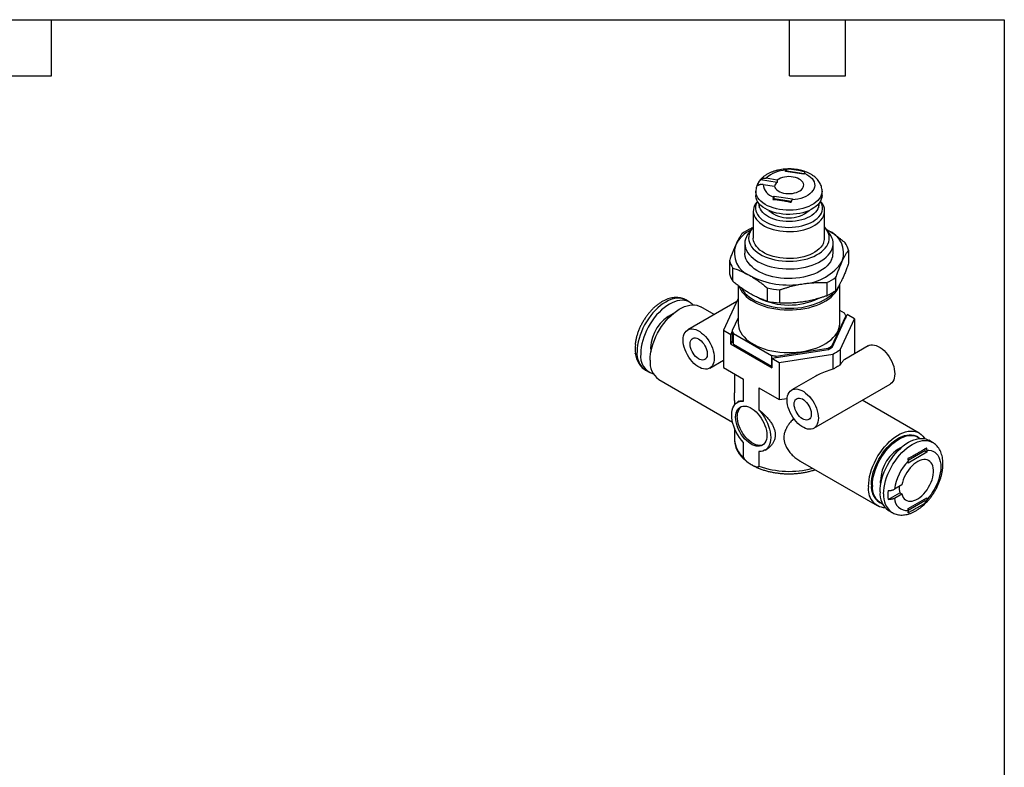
# Model space of a CAD drawing. Header units: millimetres. Extents: x 6 to 273, y 6 to 210.
# Tile 4 of 4: x 139 to 273, y 108 to 210. Entities that reach past the tile are written whole.
import ezdxf

# ---------------------------------------------------------------- set-up
doc = ezdxf.new("R2010")
doc.units = ezdxf.units.MM
doc.linetypes.add('SLD-Solid', pattern=[0])
doc.layers.add('TEXT', color=140, linetype='SLD-Solid', lineweight=25)

msp = doc.modelspace()

# ---------------------------------------------------------------- linework, layer by layer
for p, q in [((243.29, 188.93), (243.36, 189.07)), ((245.8, 188.55), (243.29, 188.93)), ((243.43, 188.91), (243.47, 189)), ((243.47, 189), (243.47, 189.25)), ((243.47, 189), (245.84, 188.63)), ((242.17, 187.44), (239.88, 187.79)), ((242.17, 187.76), (240.66, 188)), ((242.17, 187.76), (242.17, 187.44)), ((245.87, 188.69), (245.8, 188.55)), ((239.27, 186.25), (239.27, 185.68)), ((240.28, 187.16), (241.79, 186.93)), ((248.27, 185.68), (248.27, 186.25)), ((239.49, 184.88), (239.34, 184.7)), ((241.67, 185.45), (241.74, 185.59)), ((241.67, 185.11), (241.74, 185.26)), ((241.74, 185.59), (244.25, 185.2)), ((241.74, 185.26), (241.74, 185.59)), ((241.74, 185.26), (244.12, 184.89)), ((244.25, 185.2), (244.19, 185.06)), ((248.2, 184.7), (248.06, 184.88)), ((238.92, 183.56), (238.92, 179.88)), ((239.72, 184.45), (239.72, 183.96)), ((247.82, 183.96), (247.82, 184.45)), ((248.62, 179.88), (248.62, 183.56)), ((238.77, 181.17), (238.29, 180.56)), ((238.85, 181.27), (238.63, 181.2)), ((249.25, 180.56), (248.77, 181.17)), ((249.07, 180.9), (248.92, 180.99)), ((249.07, 180.9), (248.92, 180.99)), ((237.77, 179.15), (237.77, 177.84)), ((249.77, 177.84), (249.77, 179.15)), ((251.87, 178.24), (251.87, 176.45)), ((235.67, 176.78), (235.67, 174.99)), ((236.12, 174.01), (236.12, 175.8)), ((250.16, 172.75), (250.16, 174.54)), ((236.87, 173.41), (236.87, 168.29)), ((240.81, 173.1), (240.81, 171.31)), ((242.51, 171.04), (242.51, 172.83)), ((248.91, 173.82), (248.91, 172.03)), ((250.67, 168.29), (250.67, 173.59)), ((230.26, 171.17), (229.76, 171.46)), ((236.83, 171.56), (234.87, 167.34)), ((236.87, 171.59), (236.83, 171.56)), ((236.68, 171.25), (230, 167.39)), ((233.6, 169.47), (231.77, 170.53)), ((236.87, 169.03), (236.06, 167.29)), ((249.59, 165.2), (251.48, 169.28)), ((249.63, 165.02), (251.69, 169.47)), ((251.31, 169.65), (250.67, 170.02)), ((250.72, 164.68), (252.67, 168.9)), ((251.48, 169.28), (251.48, 169.01)), ((252.67, 168.9), (251.69, 169.47)), ((252.67, 168.9), (252.67, 164.15)), ((234.87, 167.34), (234.87, 162.28)), ((234.87, 167.34), (235.85, 166.78)), ((236.06, 167.24), (235.85, 166.78)), ((235.85, 165.47), (235.85, 166.78)), ((236.06, 167.29), (236.06, 165.82)), ((236.23, 166.92), (241.41, 163.93)), ((236.23, 165.45), (236.23, 166.92)), ((222.87, 165.53), (222.88, 165.41)), ((236.06, 165.93), (235.85, 165.47)), ((235.85, 165.47), (241.44, 162.24)), ((236.23, 165.45), (241.41, 162.46)), ((241.44, 163.55), (249.15, 164.74)), ((242.05, 163.84), (249.12, 164.93)), ((249.12, 164.93), (249.12, 164.74)), ((249.59, 164.99), (249.59, 165.2)), ((250.72, 164.68), (250.72, 162.62)), ((254.54, 165.23), (251.36, 163.39)), ((222.88, 164.18), (222.88, 164.22)), ((241.41, 163.93), (241.41, 162.46)), ((241.44, 163.55), (242.42, 162.98)), ((241.44, 163.55), (241.44, 162.24)), ((242.05, 163.64), (242.05, 163.84)), ((242.42, 162.98), (249.73, 164.11)), ((249.73, 164.11), (249.73, 162.05)), ((233, 162.2), (234.87, 163.27)), ((234.87, 162.28), (237.6, 160.71)), ((241.41, 162.46), (241.44, 162.46)), ((242.42, 162.98), (242.42, 157.92)), ((224.26, 161.93), (224.76, 161.64)), ((226.07, 160.65), (236.11, 154.86)), ((236.37, 161.41), (236.37, 158.86)), ((237.6, 157.72), (237.6, 160.71)), ((247.33, 161.07), (244.15, 159.23)), ((239.69, 159.5), (242.42, 157.92)), ((239.69, 159.5), (239.69, 156.51)), ((247.15, 154.03), (257.54, 160.03)), ((242.42, 157.92), (243.53, 158.09)), ((237.01, 157.69), (236.77, 157.55)), ((261.47, 153.38), (253.74, 157.84)), ((236.37, 154.04), (236.37, 152.45)), ((261.34, 152.82), (261.2, 152.91)), ((237.6, 150.09), (237.6, 152.1)), ((263.28, 152.11), (262.78, 152.39)), ((239.69, 150.89), (239.69, 148.88)), ((240.52, 151.06), (240.76, 151.2)), ((262.23, 150.94), (259.96, 149.63)), ((262.51, 150.77), (259.96, 149.3)), ((262.23, 151.21), (262.23, 150.94)), ((262.23, 150.94), (262.51, 150.77)), ((262.51, 151.04), (262.51, 150.77)), ((245.31, 149.55), (255.77, 143.51)), ((259.96, 149.3), (259.96, 149.57)), ((259.11, 146.32), (258.1, 145.74)), ((257.24, 144.35), (258.83, 145.26)), ((258.1, 144.51), (259.11, 145.1)), ((258.83, 145.26), (259.11, 145.1)), ((256.05, 143.99), (256.19, 143.9)), ((259.96, 143.1), (262.51, 144.57)), ((262.23, 144.16), (259.96, 142.85)), ((262.23, 144.4), (262.23, 144.16)), ((262.23, 144.16), (262.47, 144.02)), ((262.51, 144.57), (262.51, 144.3)), ((257.29, 142.87), (257.78, 142.58)), ((259.96, 142.83), (259.96, 143.1))]:
    msp.add_line(p, q)
at = {"flags": 128}
for points in [[(241.79, 186.93), (241.85, 186.75), (241.95, 186.59), (242.1, 186.43), (242.29, 186.29), (242.51, 186.17), (242.76, 186.07), (243.04, 185.99), (243.33, 185.94), (243.63, 185.92), (243.94, 185.92), (244.24, 185.94), (244.53, 186), (244.81, 186.08), (245.05, 186.18), (245.27, 186.3), (245.46, 186.45), (245.6, 186.6), (245.7, 186.77), (245.76, 186.94), (245.77, 187.12), (245.73, 187.29), (245.65, 187.46), (245.52, 187.62), (245.35, 187.77), (245.15, 187.9), (244.91, 188.02), (244.65, 188.1), (244.36, 188.17), (244.07, 188.21), (243.76, 188.22), (243.46, 188.21), (243.16, 188.17), (242.87, 188.1), (242.61, 188.01), (242.38, 187.89), (242.17, 187.76)], [(245.87, 188.69), (246.19, 188.53), (246.47, 188.35), (246.72, 188.16), (246.92, 187.95), (247.08, 187.73), (247.19, 187.5), (247.26, 187.26), (247.27, 187.02), (247.24, 186.78), (247.15, 186.54), (247.02, 186.32), (246.84, 186.1), (246.62, 185.9), (246.36, 185.71), (246.06, 185.54), (245.73, 185.39), (245.37, 185.27), (244.99, 185.17), (244.6, 185.1), (244.19, 185.06)], [(248.27, 186.25), (248.27, 186.24), (248.25, 185.97), (248.17, 185.71), (248.05, 185.45), (247.89, 185.2), (247.68, 184.96), (247.43, 184.74), (247.14, 184.53), (246.81, 184.34), (246.46, 184.17), (246.07, 184.02), (245.66, 183.89), (245.23, 183.79), (244.79, 183.72), (244.33, 183.67), (243.87, 183.65), (243.4, 183.66), (242.95, 183.7), (242.5, 183.76), (242.06, 183.85), (241.64, 183.96), (241.24, 184.1), (240.87, 184.26), (240.54, 184.45), (240.23, 184.65), (239.96, 184.87), (239.74, 185.1), (239.55, 185.34), (239.41, 185.6), (239.32, 185.86), (239.28, 186.13), (239.27, 186.25)], [(239.49, 184.88), (239.37, 184.65), (239.27, 184.39), (239.22, 184.12), (239.21, 183.85), (239.26, 183.59), (239.35, 183.33), (239.48, 183.07), (239.66, 182.82), (239.88, 182.59), (240.14, 182.37), (240.44, 182.17), (240.77, 181.98), (241.13, 181.82), (241.52, 181.67), (241.94, 181.55), (242.37, 181.46), (242.82, 181.39), (243.27, 181.35), (243.73, 181.33), (244.19, 181.34), (244.65, 181.38), (245.1, 181.45), (245.53, 181.54), (245.95, 181.65), (246.35, 181.79), (246.71, 181.95), (247.05, 182.13), (247.35, 182.34), (247.62, 182.55), (247.85, 182.78), (248.04, 183.03), (248.18, 183.28), (248.27, 183.54), (248.32, 183.81), (248.33, 184.08), (248.29, 184.34), (248.2, 184.6), (248.06, 184.86), (248.05, 184.88)], [(248.27, 185.68), (248.27, 185.67), (248.25, 185.4), (248.17, 185.14), (248.05, 184.88), (247.89, 184.63), (247.68, 184.39), (247.43, 184.16), (247.14, 183.96), (246.81, 183.77), (246.46, 183.59), (246.07, 183.45), (245.66, 183.32), (245.23, 183.22), (244.79, 183.15), (244.33, 183.1), (243.87, 183.08), (243.4, 183.09), (242.95, 183.13), (242.5, 183.19), (242.06, 183.28), (241.64, 183.39), (241.24, 183.53), (240.87, 183.69), (240.54, 183.87), (240.23, 184.08), (239.96, 184.29), (239.74, 184.53), (239.55, 184.77), (239.41, 185.03), (239.32, 185.29), (239.28, 185.56), (239.27, 185.68)], [(239.09, 184.28), (238.99, 184.01), (238.93, 183.74), (238.92, 183.46), (238.96, 183.19), (239.05, 182.92), (239.18, 182.66), (239.35, 182.4), (239.57, 182.16), (239.83, 181.93), (240.13, 181.71), (240.46, 181.51), (240.82, 181.33), (241.21, 181.18), (241.63, 181.05), (242.06, 180.94), (242.52, 180.85), (242.98, 180.79), (243.45, 180.76), (243.93, 180.76), (244.4, 180.78), (244.87, 180.83), (245.33, 180.9), (245.77, 181.01), (246.2, 181.13), (246.6, 181.28), (246.97, 181.45), (247.31, 181.64), (247.62, 181.85), (247.89, 182.08), (248.12, 182.32), (248.31, 182.57), (248.46, 182.83), (248.56, 183.1), (248.61, 183.37), (248.62, 183.65), (248.58, 183.92), (248.49, 184.19), (248.36, 184.46), (248.2, 184.7)], [(239.34, 184.7), (239.23, 184.54), (239.09, 184.28)], [(247.82, 184.54), (247.82, 184.35), (247.77, 184.1), (247.68, 183.85), (247.55, 183.61), (247.37, 183.38), (247.14, 183.16), (246.88, 182.96), (246.58, 182.77), (246.25, 182.61), (245.89, 182.46), (245.51, 182.34), (245.1, 182.25), (244.68, 182.18), (244.25, 182.13), (243.81, 182.12), (243.37, 182.13), (242.94, 182.17), (242.51, 182.23), (242.1, 182.32), (241.71, 182.44), (241.35, 182.58), (241.01, 182.74), (240.71, 182.92), (240.44, 183.12), (240.21, 183.34), (240.02, 183.57), (239.88, 183.81), (239.78, 184.06), (239.73, 184.31), (239.72, 184.54)], [(238.48, 180.7), (238.37, 180.42), (238.31, 180.13), (238.29, 179.83), (238.32, 179.54), (238.4, 179.25), (238.52, 178.97), (238.69, 178.69), (238.9, 178.43), (239.16, 178.17), (239.45, 177.94), (239.78, 177.71), (240.14, 177.51), (240.54, 177.33), (240.96, 177.17), (241.4, 177.03), (241.87, 176.91), (242.35, 176.83), (242.85, 176.76), (243.35, 176.73), (243.86, 176.72), (244.36, 176.74), (244.86, 176.78), (245.35, 176.85), (245.83, 176.95), (246.29, 177.07), (246.73, 177.22), (247.14, 177.39), (247.53, 177.58), (247.88, 177.79), (248.2, 178.01), (248.47, 178.26), (248.71, 178.52), (248.91, 178.78), (249.07, 179.06), (249.17, 179.35), (249.24, 179.64), (249.25, 179.93), (249.22, 180.22), (249.14, 180.51), (249.02, 180.79), (248.85, 181.07), (248.64, 181.34), (248.62, 181.35)], [(237.98, 180.04), (237.86, 179.74), (237.79, 179.44), (237.77, 179.13), (237.8, 178.83), (237.87, 178.52), (237.99, 178.23), (238.15, 177.93), (238.36, 177.65), (238.61, 177.38), (238.9, 177.13), (239.23, 176.88), (239.59, 176.66), (239.99, 176.46), (240.42, 176.28), (240.87, 176.12), (241.34, 175.98), (241.84, 175.87), (242.35, 175.78), (242.87, 175.72), (243.4, 175.69), (243.93, 175.68), (244.46, 175.71), (244.98, 175.75), (245.49, 175.83), (246, 175.93), (246.48, 176.06), (246.94, 176.21), (247.38, 176.38), (247.79, 176.57), (248.17, 176.79), (248.51, 177.02), (248.82, 177.27), (249.09, 177.54), (249.31, 177.82), (249.49, 178.1), (249.63, 178.4), (249.72, 178.7), (249.77, 179.01), (249.76, 179.31), (249.72, 179.62), (249.62, 179.92), (249.48, 180.21), (249.29, 180.5), (249.25, 180.56)], [(238.29, 180.56), (238.14, 180.34), (237.98, 180.04)], [(248.46, 179.16), (248.31, 178.9), (248.12, 178.64), (247.89, 178.4), (247.62, 178.18), (247.31, 177.97), (246.97, 177.78), (246.6, 177.61), (246.2, 177.46), (245.77, 177.33), (245.33, 177.23), (244.87, 177.15), (244.4, 177.11), (243.93, 177.08), (243.45, 177.09), (242.98, 177.12), (242.52, 177.18), (242.06, 177.26), (241.63, 177.37), (241.21, 177.5), (240.82, 177.66), (240.46, 177.84), (240.13, 178.04), (239.83, 178.25), (239.57, 178.48), (239.35, 178.73), (239.18, 178.98), (239.05, 179.25), (238.96, 179.52), (238.92, 179.79), (238.92, 179.88)], [(249.57, 176.94), (249.41, 176.65), (249.2, 176.37), (248.96, 176.1), (248.67, 175.84), (248.34, 175.6), (247.98, 175.37), (247.59, 175.17), (247.16, 174.98), (246.71, 174.82), (246.24, 174.68), (245.75, 174.57), (245.24, 174.48), (244.72, 174.42), (244.19, 174.39), (243.66, 174.38), (243.13, 174.4), (242.61, 174.44), (242.09, 174.52), (241.59, 174.61), (241.1, 174.74), (240.64, 174.89), (240.2, 175.06), (239.79, 175.25), (239.41, 175.46), (239.06, 175.7), (238.75, 175.95), (238.48, 176.21), (238.25, 176.49), (238.06, 176.77), (237.92, 177.07), (237.83, 177.37), (237.78, 177.67), (237.77, 177.84)], [(237.01, 173.3), (237.06, 173.16), (237.22, 172.84), (237.42, 172.53), (237.66, 172.24), (237.94, 171.95), (238.27, 171.68), (238.63, 171.43), (239.03, 171.19), (239.46, 170.97), (239.92, 170.78), (240.4, 170.61), (240.91, 170.46), (241.44, 170.33), (241.99, 170.24), (242.54, 170.16), (243.11, 170.12), (243.68, 170.1), (244.25, 170.11), (244.81, 170.15), (245.37, 170.21), (245.92, 170.3), (246.46, 170.41), (246.97, 170.56), (247.47, 170.72), (247.93, 170.91), (248.37, 171.12), (248.78, 171.35), (249.16, 171.59), (249.5, 171.86), (249.79, 172.14), (250.05, 172.43), (250.27, 172.74), (250.44, 173.05), (250.54, 173.31)], [(237.3, 173.07), (237.34, 173), (237.54, 172.69), (237.79, 172.4), (238.08, 172.11), (238.41, 171.85), (238.78, 171.6), (239.18, 171.36), (239.61, 171.15), (240.08, 170.96), (240.57, 170.8), (241.08, 170.65), (241.61, 170.54), (242.15, 170.44), (242.71, 170.38), (243.27, 170.34), (243.84, 170.33), (244.41, 170.35), (244.97, 170.39), (245.53, 170.46), (246.07, 170.56), (246.6, 170.69), (247.1, 170.84), (247.58, 171.01), (248.04, 171.2), (248.47, 171.42), (248.86, 171.66), (249.22, 171.91), (249.54, 172.18), (249.82, 172.47), (249.91, 172.59)], [(229.76, 171.46), (229.63, 171.52), (229.36, 171.63), (229.06, 171.69), (228.75, 171.71), (228.42, 171.69), (228.08, 171.63), (227.73, 171.52), (227.37, 171.37), (227.01, 171.18), (226.65, 170.96), (226.3, 170.69), (225.95, 170.4), (225.61, 170.07), (225.28, 169.71), (224.97, 169.33), (224.67, 168.92), (224.39, 168.5), (224.14, 168.06), (223.91, 167.61), (223.71, 167.15), (223.53, 166.69), (223.39, 166.22), (223.27, 165.76), (223.19, 165.31), (223.14, 164.87), (223.12, 164.45)], [(230.72, 170.79), (230.61, 170.91), (230.38, 171.09), (230.13, 171.24), (229.85, 171.34), (229.56, 171.41), (229.24, 171.43), (228.91, 171.41), (228.57, 171.34), (228.22, 171.23), (227.87, 171.09), (227.51, 170.9), (227.15, 170.67), (226.79, 170.41), (226.44, 170.11), (226.1, 169.78), (225.77, 169.43), (225.46, 169.04), (225.16, 168.64), (224.89, 168.21), (224.63, 167.77), (224.4, 167.32), (224.2, 166.86), (224.03, 166.4), (223.88, 165.94), (223.77, 165.48), (223.69, 165.03), (223.64, 164.59), (223.62, 164.16)], [(224.89, 163.26), (224.91, 163.7), (224.96, 164.15), (225.04, 164.61), (225.16, 165.07), (225.3, 165.55), (225.48, 166.02), (225.68, 166.49), (225.91, 166.95), (226.17, 167.4), (226.45, 167.84), (226.75, 168.26), (227.07, 168.65), (227.4, 169.02), (227.75, 169.36), (228.1, 169.67), (228.46, 169.95), (228.83, 170.19), (229.2, 170.39), (229.56, 170.56), (229.92, 170.68), (230.27, 170.76), (230.61, 170.79), (230.94, 170.78), (231.25, 170.74), (231.54, 170.64), (231.77, 170.53)], [(229.38, 166.02), (229.4, 166.32), (229.45, 166.59), (229.53, 166.84), (229.64, 167.05), (229.79, 167.23), (229.96, 167.37), (230.15, 167.46), (230.37, 167.52), (230.6, 167.53), (230.85, 167.5), (231.11, 167.43), (231.37, 167.32), (231.64, 167.16), (231.9, 166.97), (232.16, 166.75), (232.41, 166.49), (232.64, 166.21), (232.86, 165.9), (233.05, 165.58), (233.22, 165.25), (233.36, 164.9), (233.48, 164.56), (233.56, 164.22), (233.61, 163.89), (233.62, 163.57), (233.61, 163.27), (233.56, 163), (233.48, 162.76), (233.36, 162.54), (233.22, 162.37), (233.05, 162.23), (232.86, 162.13), (232.64, 162.07), (232.41, 162.06), (232.16, 162.09), (231.9, 162.16), (231.64, 162.27), (231.37, 162.43), (231.11, 162.62), (230.85, 162.84), (230.6, 163.1), (230.37, 163.38), (230.15, 163.69), (229.96, 164.01), (229.79, 164.35), (229.64, 164.69), (229.53, 165.03), (229.45, 165.37), (229.4, 165.7), (229.38, 166.02)], [(236.87, 168.29), (236.89, 168.01), (236.95, 167.69), (237.06, 167.36), (237.22, 167.05), (237.42, 166.74), (237.66, 166.44), (237.94, 166.15), (238.27, 165.88), (238.63, 165.63), (239.03, 165.39), (239.46, 165.18), (239.92, 164.98), (240.4, 164.81), (240.91, 164.66), (241.44, 164.54), (241.99, 164.44), (242.54, 164.37), (243.11, 164.32), (243.68, 164.3), (244.25, 164.31), (244.81, 164.35), (245.37, 164.41), (245.92, 164.5), (246.46, 164.62), (246.97, 164.76), (247.47, 164.92), (247.93, 165.11), (248.37, 165.32), (248.78, 165.55), (249.16, 165.8), (249.5, 166.06), (249.79, 166.34), (250.05, 166.64), (250.27, 166.94), (250.44, 167.26), (250.56, 167.58), (250.64, 167.9), (250.67, 168.23), (250.67, 168.29)], [(230.34, 165.47), (230.35, 165.69), (230.4, 165.88), (230.48, 166.04), (230.6, 166.17), (230.73, 166.25), (230.89, 166.3), (231.07, 166.3), (231.26, 166.25), (231.45, 166.17), (231.65, 166.05), (231.84, 165.89), (232.03, 165.7), (232.2, 165.48), (232.35, 165.24), (232.47, 164.99), (232.57, 164.74), (232.63, 164.48), (232.67, 164.24), (232.67, 164.01), (232.63, 163.8), (232.57, 163.63), (232.47, 163.48), (232.35, 163.38), (232.2, 163.31), (232.03, 163.29), (231.84, 163.31), (231.65, 163.37), (231.45, 163.48), (231.26, 163.62), (231.07, 163.8), (230.89, 164), (230.73, 164.23), (230.6, 164.47), (230.48, 164.73), (230.4, 164.98), (230.35, 165.23), (230.34, 165.47)], [(224.96, 164.94), (224.98, 164.61), (225.01, 164.43)], [(254.54, 165.23), (254.69, 165.3), (254.9, 165.36), (255.14, 165.37), (255.38, 165.34), (255.64, 165.27), (255.91, 165.15), (256.17, 165), (256.44, 164.81), (256.7, 164.58), (256.94, 164.33), (257.18, 164.04), (257.39, 163.74), (257.59, 163.42), (257.76, 163.08), (257.9, 162.74), (258.01, 162.4), (258.09, 162.06), (258.14, 161.72), (258.16, 161.41), (258.14, 161.11), (258.09, 160.84), (258.01, 160.59), (257.9, 160.38), (257.76, 160.2), (257.59, 160.06), (257.54, 160.03)], [(243.52, 157.86), (243.54, 158.15), (243.59, 158.43), (243.67, 158.67), (243.79, 158.89), (243.93, 159.06), (244.1, 159.2), (244.29, 159.3), (244.51, 159.36), (244.74, 159.37), (244.99, 159.34), (245.25, 159.27), (245.51, 159.15), (245.78, 159), (246.04, 158.81), (246.3, 158.58), (246.55, 158.33), (246.78, 158.04), (247, 157.74), (247.19, 157.42), (247.36, 157.08), (247.5, 156.74), (247.62, 156.39), (247.7, 156.05), (247.75, 155.72), (247.77, 155.41), (247.75, 155.11), (247.7, 154.84), (247.62, 154.59), (247.5, 154.38), (247.36, 154.2), (247.19, 154.06), (247, 153.96), (246.78, 153.91), (246.55, 153.89), (246.3, 153.92), (246.04, 154), (245.78, 154.11), (245.51, 154.26), (245.25, 154.46), (244.99, 154.68), (244.74, 154.94), (244.51, 155.22), (244.29, 155.52), (244.1, 155.85), (243.93, 156.18), (243.79, 156.52), (243.67, 156.87), (243.59, 157.21), (243.54, 157.54), (243.52, 157.86)], [(244.48, 157.31), (244.5, 157.52), (244.55, 157.72), (244.63, 157.88), (244.74, 158), (244.87, 158.09), (245.03, 158.13), (245.21, 158.13), (245.4, 158.09), (245.6, 158.01), (245.79, 157.88), (245.99, 157.72), (246.17, 157.53), (246.34, 157.31), (246.49, 157.08), (246.61, 156.83), (246.71, 156.57), (246.77, 156.32), (246.81, 156.07), (246.81, 155.85), (246.77, 155.64), (246.71, 155.46), (246.61, 155.32), (246.49, 155.21), (246.34, 155.15), (246.17, 155.13), (245.99, 155.15), (245.79, 155.21), (245.6, 155.31), (245.4, 155.46), (245.21, 155.63), (245.03, 155.84), (244.87, 156.07), (244.74, 156.31), (244.63, 156.56), (244.55, 156.82), (244.5, 157.07), (244.48, 157.31)], [(237.6, 152.1), (237.32, 152.42), (237.06, 152.76), (236.83, 153.13), (236.61, 153.51), (236.43, 153.9), (236.28, 154.3), (236.15, 154.69), (236.06, 155.09), (236.01, 155.47), (235.99, 155.83), (236.01, 156.18), (236.06, 156.5), (236.15, 156.79), (236.28, 157.05), (236.43, 157.27), (236.61, 157.45), (236.83, 157.58), (237.06, 157.67), (237.32, 157.72), (237.6, 157.72)], [(236.52, 155.53), (236.54, 155.83), (236.59, 156.1), (236.67, 156.34), (236.79, 156.56), (236.93, 156.73), (237.1, 156.87), (237.29, 156.97), (237.51, 157.03), (237.74, 157.04), (237.99, 157.01), (238.25, 156.94), (238.51, 156.83), (238.78, 156.67), (239.04, 156.48), (239.3, 156.26), (239.55, 156), (239.78, 155.72), (240, 155.41), (240.19, 155.09), (240.36, 154.75), (240.5, 154.41), (240.62, 154.07), (240.7, 153.73), (240.75, 153.4), (240.77, 153.08), (240.75, 152.78), (240.7, 152.51), (240.62, 152.26), (240.5, 152.05), (240.36, 151.87), (240.19, 151.73), (240, 151.64), (239.78, 151.58), (239.55, 151.57), (239.3, 151.6), (239.04, 151.67), (238.78, 151.78), (238.51, 151.94), (238.25, 152.13), (237.99, 152.35), (237.74, 152.61), (237.51, 152.89), (237.29, 153.2), (237.1, 153.52), (236.93, 153.85), (236.79, 154.2), (236.67, 154.54), (236.59, 154.88), (236.54, 155.21), (236.52, 155.53)], [(240.25, 151.77), (240.21, 151.76), (239.99, 151.7), (239.76, 151.69), (239.51, 151.72), (239.25, 151.79), (238.99, 151.9), (238.72, 152.06), (238.46, 152.25), (238.2, 152.48), (237.95, 152.73), (237.72, 153.01), (237.5, 153.32), (237.31, 153.64), (237.14, 153.98), (237, 154.32), (236.88, 154.66), (236.8, 155), (236.75, 155.33), (236.74, 155.65)], [(239.69, 156.51), (239.97, 156.19), (240.23, 155.85), (240.46, 155.48), (240.68, 155.1), (240.86, 154.71), (241.01, 154.31), (241.14, 153.91), (241.23, 153.52), (241.28, 153.14), (241.3, 152.77), (241.28, 152.43), (241.23, 152.11), (241.14, 151.82), (241.01, 151.56), (240.86, 151.34), (240.68, 151.16), (240.46, 151.03), (240.23, 150.93), (239.97, 150.89), (239.69, 150.89)], [(254.59, 146.12), (254.61, 146.55), (254.66, 147), (254.74, 147.46), (254.85, 147.93), (255, 148.4), (255.18, 148.88), (255.38, 149.35), (255.61, 149.81), (255.87, 150.26), (256.15, 150.7), (256.45, 151.11), (256.77, 151.51), (257.1, 151.88), (257.45, 152.22), (257.8, 152.53), (258.16, 152.81), (258.53, 153.05), (258.9, 153.25), (259.26, 153.41), (259.62, 153.53), (259.97, 153.61), (260.31, 153.65), (260.64, 153.64), (260.95, 153.59), (261.23, 153.5), (261.5, 153.36), (261.75, 153.19), (261.97, 152.97), (262.16, 152.72), (262.23, 152.6)], [(254.98, 146.34), (255, 146.75), (255.04, 147.18), (255.13, 147.61), (255.24, 148.06), (255.38, 148.5), (255.56, 148.95), (255.76, 149.39), (255.99, 149.83), (256.24, 150.25), (256.51, 150.65), (256.8, 151.04), (257.11, 151.4), (257.43, 151.73), (257.76, 152.04), (258.1, 152.31), (258.45, 152.55), (258.79, 152.75), (259.14, 152.91), (259.48, 153.03), (259.81, 153.11), (260.13, 153.14), (260.44, 153.14), (260.73, 153.09), (261.01, 153), (261.2, 152.91)], [(255.12, 146.26), (255.14, 146.67), (255.19, 147.1), (255.27, 147.53), (255.38, 147.98), (255.53, 148.42), (255.7, 148.87), (255.9, 149.31), (256.13, 149.75), (256.38, 150.17), (256.65, 150.57), (256.94, 150.96), (257.25, 151.32), (257.57, 151.65), (257.9, 151.96), (258.24, 152.23), (258.59, 152.47), (258.94, 152.67), (259.28, 152.83), (259.62, 152.95), (259.95, 153.03), (260.27, 153.06), (260.58, 153.06), (260.87, 153.01), (261.15, 152.92), (261.4, 152.79), (261.59, 152.64)], [(256.15, 145.38), (256.16, 145.81), (256.21, 146.25), (256.29, 146.7), (256.41, 147.16), (256.55, 147.62), (256.73, 148.09), (256.93, 148.54), (257.16, 149), (257.41, 149.44), (257.69, 149.86), (257.99, 150.27), (258.3, 150.65), (258.63, 151.01), (258.97, 151.33), (259.32, 151.63), (259.68, 151.89), (260.03, 152.12), (260.39, 152.31), (260.75, 152.46), (261.1, 152.56), (261.44, 152.63), (261.77, 152.65), (262.08, 152.63), (262.38, 152.57), (262.66, 152.46), (262.78, 152.39)], [(256.64, 145.1), (256.66, 145.52), (256.71, 145.96), (256.79, 146.41), (256.9, 146.87), (257.05, 147.34), (257.22, 147.8), (257.43, 148.26), (257.66, 148.71), (257.91, 149.15), (258.19, 149.57), (258.48, 149.98), (258.8, 150.36), (259.13, 150.72), (259.47, 151.05), (259.82, 151.35), (260.17, 151.61), (260.53, 151.84), (260.89, 152.02), (261.24, 152.17), (261.59, 152.28), (261.93, 152.34), (262.26, 152.36), (262.58, 152.34), (262.87, 152.28), (263.15, 152.18), (263.28, 152.11)], [(262.51, 151.04), (262.81, 151.04), (263.09, 150.99), (263.35, 150.9), (263.59, 150.77), (263.8, 150.59), (263.99, 150.37), (264.14, 150.12), (264.26, 149.82), (264.35, 149.5), (264.4, 149.15), (264.42, 148.77), (264.4, 148.38), (264.35, 147.96), (264.26, 147.54), (264.14, 147.11), (263.99, 146.68), (263.8, 146.25), (263.59, 145.82), (263.35, 145.41), (263.09, 145.02), (262.81, 144.65), (262.51, 144.3)], [(259.11, 145.1), (259.19, 144.85), (259.3, 144.63), (259.45, 144.44), (259.61, 144.3), (259.81, 144.19), (260.02, 144.13), (260.26, 144.11), (260.51, 144.13), (260.77, 144.19), (261.03, 144.3), (261.3, 144.44), (261.57, 144.63), (261.83, 144.85), (262.09, 145.1), (262.33, 145.37), (262.56, 145.68), (262.76, 146), (262.94, 146.33), (263.1, 146.68), (263.23, 147.03), (263.33, 147.37), (263.39, 147.71), (263.42, 148.04), (263.42, 148.35), (263.39, 148.65), (263.33, 148.91), (263.23, 149.14), (263.1, 149.34), (262.94, 149.51), (262.76, 149.63), (262.56, 149.72), (262.33, 149.76), (262.09, 149.76), (261.83, 149.72), (261.57, 149.63), (261.3, 149.5), (261.03, 149.34), (260.77, 149.14), (260.51, 148.9), (260.26, 148.63), (260.02, 148.34), (259.81, 148.03), (259.61, 147.7), (259.45, 147.36), (259.3, 147.01), (259.19, 146.66), (259.11, 146.32)], [(256.25, 146.46), (256.23, 146.57), (256.22, 146.9)]]:
    msp.add_lwpolyline(points, dxfattribs=at)
for centre, radius, start, end in [((243.41, 185.03), 4.05, 90.7975, 132.8012), ((241.21, 186.66), 1.75, 139.8168, 170.3863), ((242.73, 186.63), 0.978, 124.663, 163.8083), ((242.18, 187.29), 1.91, 183.9821, 254.6027), ((243.77, 186.86), 4.25, 229.7713, 310.2287), ((240.63, 176.81), 4.63, 115.647, 152.4039), ((241.85, 174.18), 7.72, 114.6631, 125.3315), ((240.86, 179.56), 2.65, 137.2692, 154.4552), ((247.88, 177.81), 3.32, 340.8628, 68.9342), ((246.91, 179.89), 1.71, 334.5834, 359.723), ((239.66, 177.87), 3.32, 160.8628, 248.9342), ((248.68, 177.35), 3.31, 15.512, 34.2849), ((238.86, 177.67), 3.31, 195.512, 214.2849), ((245.33, 180.45), 6.8, 273.2548, 326.7399), ((247.65, 177.85), 2.12, 334.6242, 359.6822), ((238.86, 175.88), 3.31, 195.512, 214.2849), ((243.76, 185.02), 11.53, 242.6653, 279.7486), ((245.69, 180.84), 7.72, 294.6631, 305.3315), ((243.68, 186.02), 13.23, 257.4847, 264.9293), ((245.69, 179.05), 7.72, 294.6631, 305.3315), ((243.78, 180.1), 9.33, 243.9476, 295.0845), ((243.68, 184.23), 13.23, 257.4847, 264.9293), ((230.27, 164.78), 5.31, 115.6329, 178.2911), ((248.52, 168.13), 3.18, 21.2573, 28.5396), ((239.03, 168.44), 3.18, 201.2573, 208.5396), ((227.83, 164.8), 4.98, 172.9433, 187.0567), ((239.03, 166.97), 3.18, 201.2573, 208.5396), ((245.63, 171.51), 7.45, 297.9323, 302.0623), ((245.64, 171.37), 7.49, 297.8555, 302.1391), ((245.92, 171.85), 8.62, 296.2073, 303.7873), ((225.83, 164.16), 2.73, 173.8807, 234.8072), ((226.03, 163.77), 2.45, 170.7831, 252.9206), ((243.68, 176.51), 12.77, 259.766, 262.6479), ((227.75, 162.99), 2.87, 174.4249, 234.2629), ((238.31, 155.78), 1.58, 131.8669, 184.7719), ((239.51, 152.58), 3.14, 182.5157, 232.4714), ((261.55, 146.73), 5.34, 116.7105, 178.1758), ((243.79, 160.27), 12.1, 250.2192, 285.2346), ((265.33, 144.59), 7.32, 137.128, 170.9729), ((257.01, 145.69), 2.46, 170.0215, 265.6277), ((257.54, 146.08), 2.58, 174.1836, 234.5042), ((257.51, 145.95), 2.41, 172.5832, 244.4067), ((261.4, 145.85), 2.64, 173.8769, 192.8555), ((258.9, 145.11), 2.76, 174.3465, 234.3413), ((259.39, 144.83), 2.77, 174.3567, 234.2238), ((262.19, 144.96), 4.98, 172.9433, 187.0567), ((259.87, 144.6), 1.77, 182.7916, 273.2138)]:
    msp.add_arc(centre, radius, start, end)
for points, knots in [([(248.27, 186.25), (248.27, 186.31), (248.27, 186.47), (248.22, 186.73), (248.14, 187.02), (248.01, 187.3), (247.85, 187.57), (247.65, 187.83), (247.41, 188.07), (247.14, 188.3), (246.83, 188.5), (246.49, 188.69), (246.12, 188.85), (245.74, 188.99), (245.33, 189.1), (244.91, 189.18), (244.49, 189.24), (244.05, 189.27), (243.62, 189.27), (243.18, 189.25), (242.75, 189.2), (242.33, 189.13), (241.92, 189.02), (241.53, 188.89), (241.15, 188.74), (240.8, 188.55), (240.47, 188.34), (240.17, 188.11), (239.91, 187.85), (239.7, 187.58), (239.56, 187.36), (239.5, 187.23), (239.48, 187.19)], [0, 0, 0, 0, 0.018314, 0.049063, 0.079793, 0.110824, 0.142443, 0.174878, 0.208252, 0.24255, 0.277604, 0.313155, 0.348937, 0.384708, 0.420376, 0.455918, 0.491346, 0.526696, 0.562014, 0.597351, 0.632744, 0.668245, 0.703908, 0.739782, 0.7759, 0.812267, 0.848829, 0.885368, 0.921572, 0.957076, 0.98799, 1, 1, 1, 1]), ([(243.47, 189.25), (243.45, 189.23), (243.43, 189.2), (243.39, 189.14), (243.39, 189.13), (243.37, 189.1), (243.36, 189.09), (243.36, 189.07)], [1.3567532, 1.3567532, 1.3567532, 1.3567532, 1.650232, 1.650232, 1.7341804, 1.7341804, 1.8181289, 1.8181289, 1.8181289, 1.8181289]), ([(245.98, 188.86), (245.93, 188.87), (245.88, 188.89), (245.78, 188.92), (245.72, 188.93), (245.57, 188.96), (245.46, 188.99), (245.15, 189.05), (244.94, 189.08), (244.52, 189.15), (244.31, 189.18), (243.99, 189.21), (243.89, 189.22), (243.73, 189.24), (243.68, 189.24), (243.58, 189.25), (243.53, 189.25), (243.47, 189.25)], [10.582136, 10.582136, 10.582136, 10.582136, 10.744895, 10.744895, 10.907654, 10.907654, 11.233173, 11.233173, 11.884209, 11.884209, 12.535137, 12.535137, 12.860602, 12.860602, 13.023334, 13.023334, 13.186066, 13.186066, 13.186066, 13.186066]), ([(245.87, 188.69), (245.87, 188.7), (245.88, 188.71), (245.89, 188.73), (245.9, 188.74), (245.93, 188.8), (245.96, 188.84), (245.98, 188.86)], [1.3307426, 1.3307426, 1.3307426, 1.3307426, 1.3928553, 1.3928553, 1.4549681, 1.4549681, 1.7922911, 1.7922911, 1.7922911, 1.7922911]), ([(239.88, 187.79), (239.9, 187.81), (239.94, 187.85), (240.01, 187.89), (240.08, 187.93), (240.16, 187.96), (240.27, 187.99), (240.4, 188.01), (240.53, 188.01), (240.61, 188), (240.65, 188), (240.66, 188)], [0, 0, 0, 0, 0.105677, 0.210953, 0.315913, 0.420783, 0.525687, 0.708124, 0.890784, 0.94538, 1, 1, 1, 1]), ([(239.48, 187.19), (239.46, 187.13), (239.39, 186.97), (239.31, 186.7), (239.27, 186.45), (239.28, 186.3), (239.28, 186.25)], [0, 0, 0, 0, 0.217785, 0.54252, 0.860657, 1, 1, 1, 1]), ([(240.28, 187.16), (240.24, 187.16), (240.18, 187.17), (240.09, 187.18), (240, 187.17), (239.92, 187.16), (239.83, 187.14), (239.75, 187.12), (239.66, 187.08), (239.58, 187.03), (239.53, 186.99), (239.5, 186.97), (239.49, 186.96), (239.49, 186.96)], [0, 0, 0, 0, 0.100378, 0.200706, 0.301138, 0.401502, 0.5019, 0.602456, 0.72116, 0.839992, 0.960167, 0.98009, 1, 1, 1, 1]), ([(241.67, 185.45), (241.67, 185.44), (241.66, 185.43), (241.65, 185.4), (241.65, 185.39), (241.61, 185.3), (241.59, 185.22), (241.56, 185.12)], [1.3307426, 1.3307426, 1.3307426, 1.3307426, 1.3928553, 1.3928553, 1.4549681, 1.4549681, 1.7922911, 1.7922911, 1.7922911, 1.7922911]), ([(241.56, 185.12), (241.61, 185.12), (241.66, 185.12), (241.77, 185.11), (241.82, 185.11), (241.98, 185.1), (242.08, 185.09), (242.39, 185.05), (242.6, 185.02), (243.02, 184.96), (243.23, 184.92), (243.55, 184.86), (243.65, 184.84), (243.81, 184.8), (243.86, 184.79), (243.97, 184.76), (244.02, 184.75), (244.07, 184.73)], [10.582136, 10.582136, 10.582136, 10.582136, 10.744895, 10.744895, 10.907654, 10.907654, 11.233173, 11.233173, 11.884209, 11.884209, 12.535137, 12.535137, 12.860602, 12.860602, 13.023334, 13.023334, 13.186066, 13.186066, 13.186066, 13.186066]), ([(244.07, 184.73), (244.09, 184.82), (244.12, 184.89), (244.15, 184.98), (244.16, 184.99), (244.17, 185.03), (244.18, 185.05), (244.19, 185.06)], [1.3567532, 1.3567532, 1.3567532, 1.3567532, 1.650232, 1.650232, 1.7341804, 1.7341804, 1.8181289, 1.8181289, 1.8181289, 1.8181289]), ([(251.42, 179.22), (251.32, 179.3), (251.12, 179.47), (250.83, 179.7), (250.54, 179.92), (250.25, 180.14), (249.96, 180.34), (249.66, 180.54), (249.37, 180.73), (249.17, 180.84), (249.07, 180.9)], [0, 0, 0, 0, 0.130565, 0.255731, 0.378331, 0.501093, 0.625638, 0.751043, 0.876179, 1, 1, 1, 1]), ([(237.39, 180.48), (237.35, 180.43), (237.28, 180.32), (237.17, 180.16), (237.07, 179.99), (236.96, 179.81), (236.85, 179.61), (236.74, 179.41), (236.63, 179.19), (236.56, 179.04), (236.53, 178.96)], [0, 0, 0, 0, 0.129711, 0.253991, 0.375914, 0.498441, 0.623321, 0.749439, 0.875425, 1, 1, 1, 1]), ([(236.53, 178.96), (236.5, 178.9), (236.44, 178.77), (236.35, 178.56), (236.26, 178.35), (236.17, 178.14), (236.04, 177.81), (235.88, 177.37), (235.74, 176.98), (235.67, 176.78)], [0, 0, 0, 0, 0.102856, 0.205902, 0.309076, 0.411953, 0.514062, 0.752727, 1, 1, 1, 1]), ([(251.02, 176.72), (251.05, 176.78), (251.11, 176.91), (251.19, 177.09), (251.28, 177.26), (251.37, 177.43), (251.5, 177.66), (251.67, 177.94), (251.8, 178.14), (251.87, 178.24)], [0, 0, 0, 0, 0.102856, 0.205902, 0.309076, 0.411953, 0.514062, 0.752727, 1, 1, 1, 1]), ([(250.16, 174.54), (250.19, 174.65), (250.27, 174.85), (250.37, 175.15), (250.48, 175.43), (250.58, 175.7), (250.69, 175.97), (250.8, 176.23), (250.91, 176.48), (250.98, 176.64), (251.02, 176.72)], [0, 0, 0, 0, 0.129711, 0.253991, 0.375914, 0.498441, 0.623321, 0.749439, 0.875425, 1, 1, 1, 1]), ([(236.12, 175.8), (236.22, 175.77), (236.42, 175.71), (236.72, 175.61), (237, 175.49), (237.29, 175.37), (237.58, 175.24), (237.88, 175.1), (238.17, 174.95), (238.37, 174.83), (238.47, 174.78)], [0, 0, 0, 0, 0.130565, 0.255731, 0.378331, 0.501093, 0.625638, 0.751043, 0.876179, 1, 1, 1, 1]), ([(251.87, 176.45), (251.84, 176.34), (251.77, 176.14), (251.66, 175.84), (251.55, 175.56), (251.45, 175.29), (251.34, 175.02), (251.23, 174.76), (251.12, 174.51), (251.05, 174.35), (251.02, 174.27)], [0, 0, 0, 0, 0.129711, 0.253991, 0.375914, 0.498441, 0.623321, 0.749439, 0.875425, 1, 1, 1, 1]), ([(238.47, 174.78), (238.55, 174.73), (238.7, 174.64), (238.94, 174.49), (239.18, 174.34), (239.41, 174.18), (239.64, 174.02), (239.87, 173.86), (240.1, 173.68), (240.33, 173.5), (240.57, 173.3), (240.73, 173.16), (240.81, 173.1)], [0, 0, 0, 0, 0.099823, 0.200211, 0.299737, 0.397405, 0.494368, 0.591543, 0.689796, 0.790017, 0.893112, 1, 1, 1, 1]), ([(251.02, 174.27), (250.99, 174.21), (250.93, 174.08), (250.84, 173.9), (250.75, 173.73), (250.66, 173.56), (250.53, 173.33), (250.36, 173.05), (250.23, 172.85), (250.16, 172.75)], [0, 0, 0, 0, 0.1028562, 0.2059017, 0.3090759, 0.4119529, 0.5140619, 0.7527266, 1, 1, 1, 1]), ([(238.47, 172.33), (238.39, 172.38), (238.23, 172.47), (237.99, 172.62), (237.76, 172.77), (237.53, 172.92), (237.3, 173.09), (237.07, 173.25), (236.84, 173.43), (236.61, 173.61), (236.37, 173.81), (236.21, 173.94), (236.12, 174.01)], [0, 0, 0, 0, 0.0998228, 0.2002109, 0.2997368, 0.3974055, 0.4943684, 0.5915431, 0.6897958, 0.7900166, 0.8931121, 1, 1, 1, 1]), ([(242.51, 172.83), (242.65, 172.88), (242.92, 172.97), (243.32, 173.1), (243.71, 173.22), (244.11, 173.33), (244.5, 173.42), (244.91, 173.51), (245.31, 173.59), (245.58, 173.64), (245.71, 173.66)], [0, 0, 0, 0, 0.130565, 0.255731, 0.378331, 0.501093, 0.625638, 0.751043, 0.876179, 1, 1, 1, 1]), ([(245.71, 173.66), (245.82, 173.67), (246.04, 173.71), (246.36, 173.74), (246.68, 173.78), (246.99, 173.8), (247.31, 173.82), (247.62, 173.84), (247.93, 173.84), (248.25, 173.84), (248.58, 173.84), (248.8, 173.83), (248.91, 173.82)], [0, 0, 0, 0, 0.099823, 0.200211, 0.299737, 0.397405, 0.494368, 0.591543, 0.689796, 0.790017, 0.893112, 1, 1, 1, 1]), ([(229.76, 171.46), (229.66, 171.51), (229.48, 171.61), (229.17, 171.71), (228.85, 171.78), (228.51, 171.81), (228.17, 171.8), (227.82, 171.75), (227.46, 171.66), (227.1, 171.53), (226.73, 171.36), (226.37, 171.15), (226.01, 170.91), (225.66, 170.64), (225.32, 170.33), (225, 170), (224.69, 169.65), (224.4, 169.27), (224.13, 168.87), (223.88, 168.46), (223.65, 168.04), (223.45, 167.61), (223.27, 167.17), (223.12, 166.72), (223, 166.27), (222.92, 165.87), (222.89, 165.63), (222.88, 165.53)], [0, 0, 0, 0, 0.036133, 0.072767, 0.109542, 0.146765, 0.184692, 0.2235, 0.263253, 0.303884, 0.345209, 0.38699, 0.428995, 0.471018, 0.512958, 0.55478, 0.596481, 0.63808, 0.679606, 0.721096, 0.762586, 0.804111, 0.845704, 0.887406, 0.929257, 0.971292, 1, 1, 1, 1]), ([(240.81, 171.31), (240.71, 171.34), (240.52, 171.4), (240.22, 171.5), (239.93, 171.61), (239.64, 171.73), (239.35, 171.87), (239.06, 172.01), (238.76, 172.16), (238.57, 172.27), (238.47, 172.33)], [0, 0, 0, 0, 0.130565, 0.255731, 0.378331, 0.501093, 0.625638, 0.751043, 0.876179, 1, 1, 1, 1]), ([(248.91, 172.03), (248.78, 171.99), (248.51, 171.89), (248.11, 171.77), (247.71, 171.65), (247.32, 171.54), (246.92, 171.44), (246.52, 171.35), (246.11, 171.27), (245.85, 171.23), (245.71, 171.21)], [0, 0, 0, 0, 0.1305649, 0.2557312, 0.3783308, 0.5010929, 0.6256381, 0.7510426, 0.8761787, 1, 1, 1, 1]), ([(245.71, 171.21), (245.61, 171.19), (245.39, 171.16), (245.07, 171.12), (244.75, 171.09), (244.43, 171.06), (244.12, 171.05), (243.81, 171.03), (243.49, 171.03), (243.17, 171.03), (242.84, 171.03), (242.62, 171.04), (242.51, 171.04)], [0, 0, 0, 0, 0.0998228, 0.2002109, 0.2997368, 0.3974055, 0.4943684, 0.5915431, 0.6897958, 0.7900166, 0.8931121, 1, 1, 1, 1]), ([(222.87, 164.22), (222.87, 164.22), (222.89, 164.08), (222.94, 163.81), (223.05, 163.44), (223.2, 163.09), (223.38, 162.77), (223.59, 162.49), (223.82, 162.24), (224.05, 162.06), (224.2, 161.97), (224.26, 161.94)], [0, 0, 0, 0, 0.001845, 0.141455, 0.279807, 0.415886, 0.548836, 0.678242, 0.804238, 0.927413, 1, 1, 1, 1]), ([(251.36, 163.39), (251.32, 163.37), (251.2, 163.29), (250.99, 163.04), (250.81, 162.76), (250.72, 162.62)], [0, 0, 0, 0, 0.191246, 0.580892, 1, 1, 1, 1]), ([(249.73, 162.05), (249.38, 161.94), (248.72, 161.73), (247.91, 161.39), (247.47, 161.15), (247.33, 161.06)], [0, 0, 0, 0, 0.419108, 0.808754, 1, 1, 1, 1]), ([(250.72, 162.62), (250.71, 162.61), (250.69, 162.6), (250.61, 162.55), (250.47, 162.46), (250.2, 162.3), (249.97, 162.17), (249.8, 162.09), (249.76, 162.06), (249.73, 162.05), (249.73, 162.05)], [0, 0, 0, 0, 0.031313, 0.062614, 0.250213, 0.500016, 0.874815, 0.937386, 0.984342, 1, 1, 1, 1]), ([(236.4, 157.2), (236.4, 157.33), (236.39, 157.62), (236.38, 158.12), (236.37, 158.55), (236.37, 158.79), (236.37, 158.86)], [0, 0, 0, 0, 0.2470101, 0.5707242, 0.893491, 1, 1, 1, 1]), ([(237.02, 157.68), (237.05, 157.7), (237.14, 157.76), (237.33, 157.77), (237.51, 157.74), (237.6, 157.72)], [0, 0, 0, 0, 0.238865, 0.618379, 1, 1, 1, 1]), ([(239.69, 156.51), (239.84, 156.39), (240.12, 156.16), (240.53, 155.78), (240.91, 155.37), (241.24, 154.95), (241.53, 154.51), (241.74, 154.05), (241.88, 153.59), (241.93, 153.13), (241.88, 152.68), (241.75, 152.26), (241.53, 151.88), (241.24, 151.55), (240.98, 151.32), (240.81, 151.23), (240.76, 151.2)], [0, 0, 0, 0, 0.074764, 0.149284, 0.224287, 0.298765, 0.373766, 0.448161, 0.522668, 0.597576, 0.672058, 0.747155, 0.821917, 0.897013, 0.971737, 1, 1, 1, 1]), ([(244.43, 155.34), (244.43, 155.34), (244.26, 155.18), (244, 154.89), (243.67, 154.46), (243.42, 154.06), (243.22, 153.64), (243.1, 153.2), (243.06, 152.75), (243.11, 152.29), (243.24, 151.84), (243.45, 151.36), (243.78, 150.87), (244.21, 150.38), (244.69, 149.95), (245.07, 149.68), (245.28, 149.57), (245.31, 149.55)], [0, 0, 0, 0, 0.001055, 0.090686, 0.157862, 0.225105, 0.292526, 0.359755, 0.427248, 0.494479, 0.561758, 0.629135, 0.718665, 0.808201, 0.897556, 0.986926, 1, 1, 1, 1]), ([(236.37, 152.44), (236.38, 152.34), (236.38, 152.12), (236.44, 151.78), (236.54, 151.43), (236.68, 151.09), (236.86, 150.76), (237.08, 150.44), (237.34, 150.13), (237.63, 149.83), (237.97, 149.55), (238.32, 149.29), (238.65, 149.09), (238.99, 148.9), (239.37, 148.71), (239.83, 148.52), (240.32, 148.35), (240.83, 148.2), (241.35, 148.08), (241.88, 147.98), (242.43, 147.91), (242.98, 147.86), (243.54, 147.83), (244.1, 147.84), (244.65, 147.86), (245.2, 147.92), (245.75, 147.99), (246.28, 148.1), (246.8, 148.23), (247.15, 148.32), (247.31, 148.38), (247.32, 148.39)], [0, 0, 0, 0, 0.029945, 0.063945, 0.098044, 0.132436, 0.167271, 0.202642, 0.238572, 0.275015, 0.311875, 0.349032, 0.383229, 0.403244, 0.440689, 0.478087, 0.515433, 0.552716, 0.589936, 0.627099, 0.664214, 0.701294, 0.738352, 0.775403, 0.81246, 0.849535, 0.886641, 0.923794, 0.961008, 0.998297, 1, 1, 1, 1]), ([(257.78, 142.59), (257.81, 142.57), (257.94, 142.49), (258.18, 142.39), (258.5, 142.3), (258.82, 142.24), (259.16, 142.23), (259.5, 142.26), (259.86, 142.32), (260.22, 142.42), (260.58, 142.57), (260.95, 142.75), (261.31, 142.97), (261.67, 143.23), (262.01, 143.51), (262.35, 143.83), (262.67, 144.17), (262.97, 144.53), (263.25, 144.92), (263.52, 145.32), (263.76, 145.73), (263.98, 146.16), (264.17, 146.6), (264.33, 147.04), (264.47, 147.49), (264.58, 147.93), (264.66, 148.38), (264.71, 148.82), (264.72, 149.25), (264.69, 149.67), (264.63, 150.08), (264.54, 150.46), (264.41, 150.82), (264.24, 151.15), (264.04, 151.45), (263.81, 151.71), (263.56, 151.93), (263.38, 152.06), (263.28, 152.11), (263.28, 152.11)], [0, 0, 0, 0, 0.010133, 0.035657, 0.06115, 0.086825, 0.112884, 0.139488, 0.166732, 0.194626, 0.22309, 0.251976, 0.281114, 0.310352, 0.339565, 0.368708, 0.397765, 0.426742, 0.455655, 0.484527, 0.513383, 0.54225, 0.571148, 0.600105, 0.629148, 0.658305, 0.687597, 0.717037, 0.746618, 0.776304, 0.805972, 0.83545, 0.864527, 0.893002, 0.920744, 0.947739, 0.974079, 0.999931, 1, 1, 1, 1]), ([(262.47, 151.37), (262.33, 151.27), (262.18, 151.17), (261.9, 151), (261.77, 150.92), (261.5, 150.76), (261.37, 150.69), (261.03, 150.49), (260.81, 150.36), (260.49, 150.18), (260.38, 150.12), (260.21, 150.04), (260.15, 150.01), (260.07, 149.97), (260.04, 149.95), (259.98, 149.93), (259.95, 149.91), (259.92, 149.9)], [12.56776, 12.56776, 12.56776, 12.56776, 13.24698, 13.24698, 13.814426, 13.814426, 14.381873, 14.381873, 15.282373, 15.282373, 15.732623, 15.732623, 15.957748, 15.957748, 16.070311, 16.070311, 16.182873, 16.182873, 16.182873, 16.182873]), ([(262.51, 151.04), (262.51, 151.06), (262.51, 151.07), (262.51, 151.11), (262.51, 151.13), (262.5, 151.22), (262.49, 151.29), (262.47, 151.37)], [1.8645079, 1.8645079, 1.8645079, 1.8645079, 1.929624, 1.929624, 1.9947401, 1.9947401, 2.2461605, 2.2461605, 2.2461605, 2.2461605]), ([(237.6, 150.09), (237.6, 150.09), (237.6, 150.09), (237.6, 150.07), (237.6, 150.06), (237.61, 150.02), (237.62, 149.99), (237.65, 149.94), (237.67, 149.9), (237.76, 149.78), (237.84, 149.7), (237.97, 149.58), (238.03, 149.53), (238.15, 149.43), (238.21, 149.38), (238.4, 149.26), (238.52, 149.18), (238.72, 149.06), (238.8, 149.02), (238.96, 148.94), (239.03, 148.9), (239.19, 148.84), (239.27, 148.81), (239.42, 148.77), (239.5, 148.76), (239.58, 148.77), (239.6, 148.77), (239.64, 148.79), (239.66, 148.8), (239.68, 148.82), (239.68, 148.83), (239.69, 148.86), (239.69, 148.87), (239.69, 148.88)], [4.906488, 4.906488, 4.906488, 4.906488, 4.909706, 4.909706, 4.964377, 4.964377, 5.036919, 5.036919, 5.159222, 5.159222, 5.491266, 5.491266, 5.753224, 5.753224, 6.015183, 6.015183, 6.5391, 6.5391, 6.870231, 6.870231, 7.201362, 7.201362, 7.537551, 7.537551, 7.873741, 7.873741, 7.971249, 7.971249, 8.069817, 8.069817, 8.13076, 8.13076, 8.175598, 8.175598, 8.175598, 8.175598]), ([(259.92, 149.9), (259.94, 149.84), (259.95, 149.78), (259.96, 149.67), (259.96, 149.62), (259.96, 149.57)], [1.4486776, 1.4486776, 1.4486776, 1.4486776, 1.6418328, 1.6418328, 1.8296216, 1.8296216, 1.8296216, 1.8296216]), ([(257.24, 145.57), (257.27, 145.57), (257.32, 145.56), (257.4, 145.56), (257.51, 145.57), (257.65, 145.58), (257.81, 145.62), (257.97, 145.67), (258.06, 145.71), (258.1, 145.74)], [0, 0, 0, 0, 0.084224, 0.16847, 0.25252, 0.435669, 0.618593, 0.809009, 1, 1, 1, 1]), ([(258.1, 144.51), (258.08, 144.5), (258.03, 144.47), (257.95, 144.44), (257.87, 144.41), (257.79, 144.39), (257.69, 144.37), (257.59, 144.35), (257.48, 144.34), (257.36, 144.34), (257.28, 144.34), (257.24, 144.35)], [0, 0, 0, 0, 0.102567, 0.20506, 0.30739, 0.409718, 0.512233, 0.629971, 0.747702, 0.873997, 1, 1, 1, 1]), ([(259.92, 142.55), (260.1, 142.63), (260.27, 142.72), (260.57, 142.88), (260.7, 142.95), (260.97, 143.11), (261.1, 143.18), (261.45, 143.38), (261.66, 143.51), (261.98, 143.69), (262.08, 143.76), (262.23, 143.85), (262.28, 143.89), (262.35, 143.94), (262.37, 143.95), (262.42, 143.99), (262.44, 144), (262.47, 144.02)], [12.56776, 12.56776, 12.56776, 12.56776, 13.24698, 13.24698, 13.814426, 13.814426, 14.381873, 14.381873, 15.282373, 15.282373, 15.732623, 15.732623, 15.957748, 15.957748, 16.070311, 16.070311, 16.182873, 16.182873, 16.182873, 16.182873]), ([(262.47, 144.02), (262.48, 144.06), (262.49, 144.11), (262.51, 144.2), (262.51, 144.25), (262.51, 144.3)], [1.4486776, 1.4486776, 1.4486776, 1.4486776, 1.6418328, 1.6418328, 1.8296216, 1.8296216, 1.8296216, 1.8296216]), ([(259.96, 142.83), (259.96, 142.82), (259.96, 142.8), (259.96, 142.76), (259.96, 142.75), (259.95, 142.67), (259.94, 142.61), (259.92, 142.55)], [1.8645079, 1.8645079, 1.8645079, 1.8645079, 1.929624, 1.929624, 1.9947401, 1.9947401, 2.2461605, 2.2461605, 2.2461605, 2.2461605])]:
    msp.add_open_spline(points, degree=3, knots=knots)
at = {"layer": 'TEXT'}
for p, q in [((6.35, 209.55), (273.05, 209.55)), ((143.51, 201.93), (143.51, 209.55)), ((243.84, 201.93), (243.84, 209.55)), ((251.46, 201.93), (251.46, 209.55)), ((273.05, 209.55), (273.05, 6.35)), ((135.89, 201.93), (143.51, 201.93)), ((243.84, 201.93), (251.46, 201.93))]:
    msp.add_line(p, q, dxfattribs=at)

doc.saveas('drawing.dxf')
